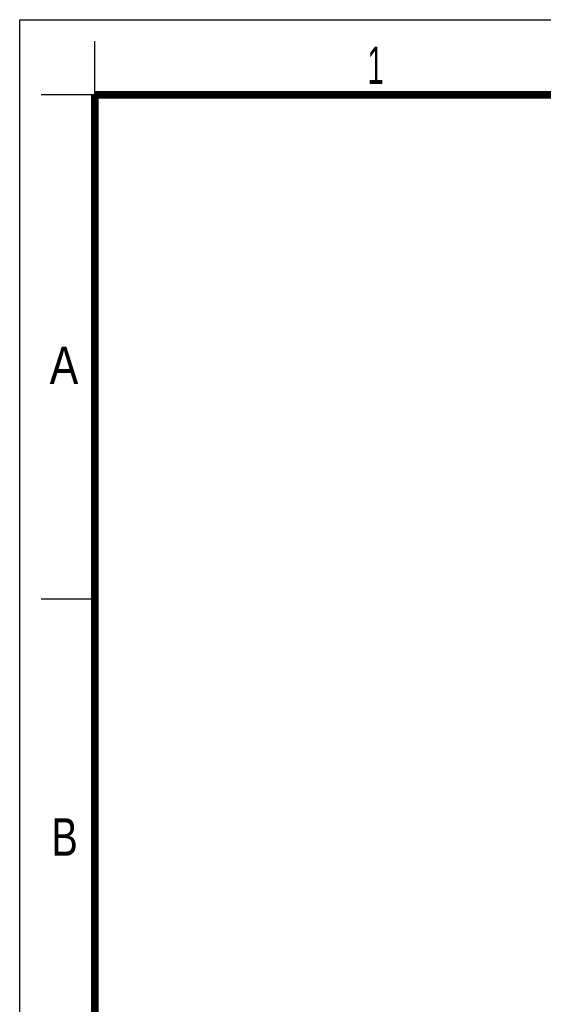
# Model space of a CAD drawing. Header units: millimetres. Extents: x 0 to 210, y 0 to 297.
# Tile 6 of 15: x 0 to 49, y 205 to 297. Entities that reach past the tile are written whole.
import ezdxf

# ---------------------------------------------------------------- set-up
doc = ezdxf.new("R2010")
doc.units = ezdxf.units.MM
doc.header["$LTSCALE"] = 19.36
doc.layers.get('0').update_dxf_attribs({"linetype": 'CONTINUOUS'})
doc.styles.add('TEXTSTYLE_2', font='txt', dxfattribs={"width": 0.75})

msp = doc.modelspace()

# ---------------------------------------------------------------- linework, layer by layer
at = {"color": 2, "linetype": 'CONTINUOUS'}
for p, q in [((0, 0), (0, 297)), ((0, 297), (210, 297)), ((7, 290), (7, 295)), ((7, 290), (2, 290)), ((7, 243), (2, 243))]:
    msp.add_line(p, q, dxfattribs=at)
at = {"color": 7, "linetype": 'CONTINUOUS', "const_width": 0.7}
for points in [[(7, 7), (7, 290)], [(7, 290), (203, 290)]]:
    msp.add_lwpolyline(points, dxfattribs=at)

# ---------------------------------------------------------------- texts
at = {"color": 5, "linetype": 'CONTINUOUS', "style": 'TEXTSTYLE_2'}
for s, width, p in [('1', 0.571429, (32.414, 291)), ('A', 0.857143, (2.787, 263.048)), ('B', 0.785714, (2.959, 219.099))]:
    msp.add_text(s, height=3.5, dxfattribs=dict(at, width=width)).set_placement(p)

doc.saveas('drawing.dxf')
